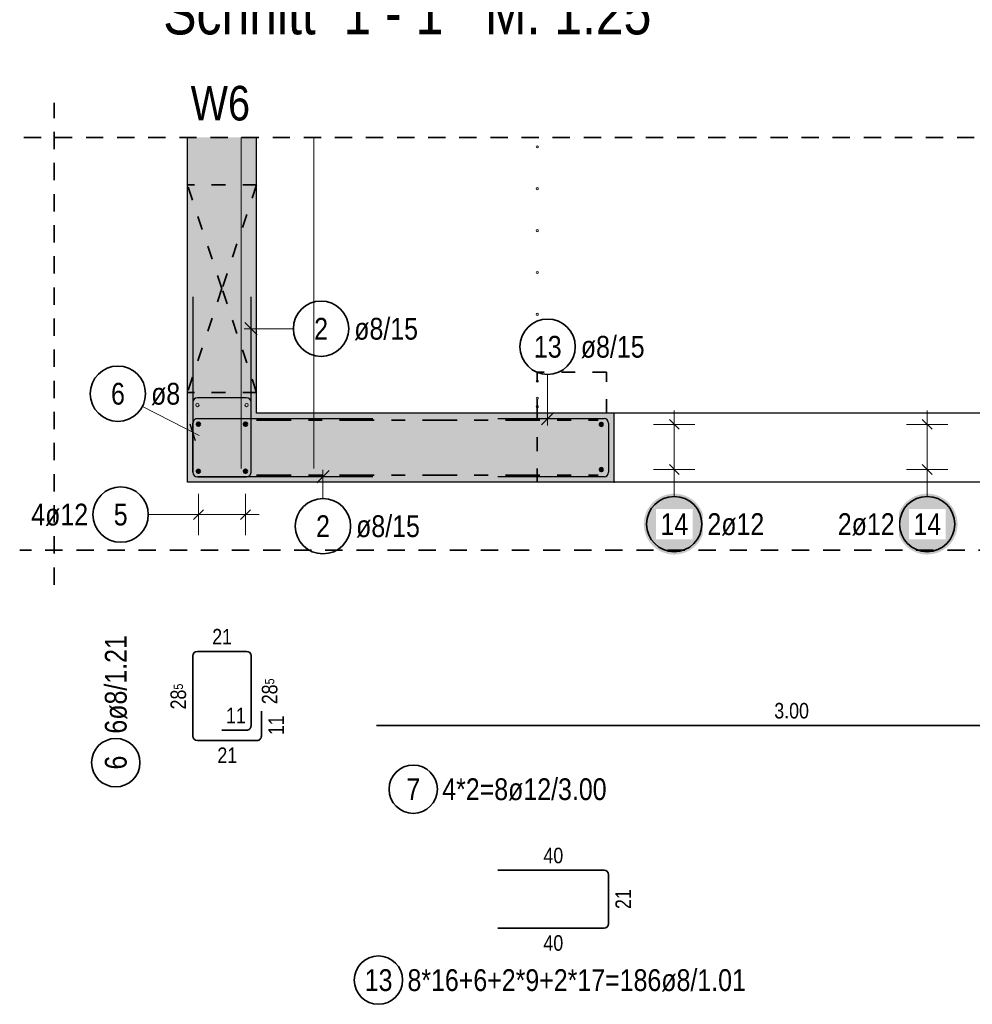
# Model space of a CAD drawing. Header units: millimetres. Extents: x 0 to 89.5, y 0 to 42.
# Tile 11 of 39: x 15.5 to 22.4, y 21 to 28.1. Entities that reach past the tile are written whole.
import ezdxf

# ---------------------------------------------------------------- set-up
doc = ezdxf.new("R2010")
doc.units = ezdxf.units.MM
for name, pattern in [('DASHDOT', [1, 0.5, -0.25, 0, -0.25]), ('DOT', [0.25, 0, -0.25]), ('HIDDEN', [0.375, 0.25, -0.125])]:
    doc.linetypes.add(name, pattern=pattern)
for name, color, linetype, lineweight in [('Achsen', 7, 'Continuous', 20), ('Bewehrung', 7, 'Continuous', 20), ('nplo', 7, 'Continuous', 20), ('Schraffuren', 7, 'Continuous', 20)]:
    doc.layers.add(name, color=color, linetype=linetype, lineweight=lineweight)
doc.styles.add('Arial Narrow', font='ARIALN.TTF')

msp = doc.modelspace()

# ---------------------------------------------------------------- hatches: boundary and pattern name
at = {"layer": 'Bewehrung', "lineweight": 25, "true_color": 0xffffff}
for points in [[(20.463158, 24.428614), (20.463024, 24.436292), (20.462622, 24.44396), (20.461953, 24.45161), (20.461017, 24.459232), (20.459816, 24.466816), (20.458351, 24.474354), (20.456623, 24.481837), (20.454636, 24.489254), (20.452391, 24.496597), (20.449891, 24.503858), (20.447139, 24.511027), (20.444138, 24.518096), (20.440893, 24.525055), (20.437407, 24.531897), (20.433684, 24.538614), (20.429729, 24.545196), (20.425547, 24.551636), (20.421142, 24.557927), (20.416521, 24.564059), (20.411688, 24.570027), (20.40665, 24.575822), (20.401413, 24.581439), (20.395983, 24.586869), (20.390367, 24.592106), (20.384572, 24.597144), (20.378604, 24.601976), (20.372471, 24.606597), (20.366181, 24.611002), (20.359741, 24.615184), (20.353158, 24.619139), (20.346442, 24.622862), (20.3396, 24.626348), (20.33264, 24.629594), (20.325572, 24.632594), (20.318403, 24.635346), (20.311142, 24.637846), (20.303799, 24.640091), (20.296381, 24.642079), (20.288899, 24.643806), (20.281361, 24.645271), (20.273776, 24.646473), (20.266155, 24.647409), (20.258505, 24.648078), (20.250836, 24.64848), (20.243158, 24.648614), (20.23548, 24.64848), (20.227812, 24.648078), (20.220162, 24.647409), (20.21254, 24.646473), (20.204956, 24.645271), (20.197418, 24.643806), (20.189936, 24.642079), (20.182518, 24.640091), (20.175175, 24.637846), (20.167914, 24.635346), (20.160745, 24.632594), (20.153676, 24.629594), (20.146717, 24.626348), (20.139875, 24.622862), (20.133158, 24.619139), (20.126576, 24.615184), (20.120136, 24.611002), (20.113846, 24.606597), (20.107713, 24.601976), (20.101745, 24.597144), (20.09595, 24.592106), (20.090334, 24.586869), (20.084904, 24.581439), (20.079666, 24.575822), (20.074629, 24.570027), (20.069796, 24.564059), (20.065175, 24.557927), (20.06077, 24.551636), (20.056588, 24.545196), (20.052633, 24.538614), (20.04891, 24.531897), (20.045424, 24.525055), (20.042178, 24.518096), (20.039178, 24.511027), (20.036426, 24.503858), (20.033926, 24.496597), (20.031681, 24.489254), (20.029693, 24.481837), (20.027966, 24.474354), (20.026501, 24.466816), (20.025299, 24.459232), (20.024364, 24.45161), (20.023694, 24.44396), (20.023292, 24.436292), (20.023158, 24.428614), (20.023292, 24.420936), (20.023694, 24.413267), (20.024364, 24.405617), (20.025299, 24.397996), (20.026501, 24.390411), (20.027966, 24.382873), (20.029693, 24.375391), (20.031681, 24.367974), (20.033926, 24.36063), (20.036426, 24.353369), (20.039178, 24.3462), (20.042178, 24.339132), (20.045424, 24.332172), (20.04891, 24.32533), (20.052633, 24.318614), (20.056588, 24.312032), (20.06077, 24.305591), (20.065175, 24.299301), (20.069796, 24.293168), (20.074629, 24.2872), (20.079666, 24.281405), (20.084904, 24.275789), (20.090334, 24.270359), (20.09595, 24.265122), (20.101745, 24.260084), (20.107713, 24.255251), (20.113846, 24.25063), (20.120136, 24.246225), (20.126576, 24.242043), (20.133158, 24.238088), (20.139875, 24.234365), (20.146717, 24.230879), (20.153676, 24.227634), (20.160745, 24.224633), (20.167914, 24.221881), (20.175175, 24.219381), (20.182518, 24.217136), (20.189936, 24.215149), (20.197418, 24.213421), (20.204956, 24.211956), (20.21254, 24.210755), (20.220162, 24.209819), (20.227812, 24.20915), (20.23548, 24.208748), (20.243158, 24.208614), (20.250836, 24.208748), (20.258505, 24.20915), (20.266155, 24.209819), (20.273776, 24.210755), (20.281361, 24.211956), (20.288899, 24.213421), (20.296381, 24.215149), (20.303799, 24.217136), (20.311142, 24.219381), (20.318403, 24.221881), (20.325572, 24.224633), (20.33264, 24.227634), (20.3396, 24.230879), (20.346442, 24.234365), (20.353158, 24.238088), (20.359741, 24.242043), (20.366181, 24.246225), (20.372471, 24.25063), (20.378604, 24.255251), (20.384572, 24.260084), (20.390367, 24.265122), (20.395983, 24.270359), (20.401413, 24.275789), (20.40665, 24.281405), (20.411688, 24.2872), (20.416521, 24.293168), (20.421142, 24.299301), (20.425547, 24.305591), (20.429729, 24.312032), (20.433684, 24.318614), (20.437407, 24.32533), (20.440893, 24.332172), (20.444138, 24.339132), (20.447139, 24.3462), (20.449891, 24.353369), (20.452391, 24.36063), (20.454636, 24.367974), (20.456623, 24.375391), (20.458351, 24.382873), (20.459816, 24.390411), (20.461017, 24.397996), (20.461953, 24.405617), (20.462622, 24.413267)], [(22.292689, 24.428614), (22.292555, 24.436292), (22.292153, 24.44396), (22.291483, 24.45161), (22.290548, 24.459232), (22.289346, 24.466816), (22.287881, 24.474354), (22.286154, 24.481837), (22.284166, 24.489254), (22.281921, 24.496597), (22.279421, 24.503858), (22.276669, 24.511027), (22.273669, 24.518096), (22.270423, 24.525055), (22.266937, 24.531897), (22.263214, 24.538614), (22.259259, 24.545196), (22.255077, 24.551636), (22.250672, 24.557927), (22.246051, 24.564059), (22.241218, 24.570027), (22.236181, 24.575822), (22.230943, 24.581439), (22.225513, 24.586869), (22.219897, 24.592106), (22.214102, 24.597144), (22.208134, 24.601976), (22.202001, 24.606597), (22.195711, 24.611002), (22.189271, 24.615184), (22.182689, 24.619139), (22.175972, 24.622862), (22.16913, 24.626348), (22.162171, 24.629594), (22.155102, 24.632594), (22.147933, 24.635346), (22.140672, 24.637846), (22.133329, 24.640091), (22.125911, 24.642079), (22.118429, 24.643806), (22.110891, 24.645271), (22.103307, 24.646473), (22.095685, 24.647409), (22.088035, 24.648078), (22.080367, 24.64848), (22.072689, 24.648614), (22.065011, 24.64848), (22.057342, 24.648078), (22.049692, 24.647409), (22.042071, 24.646473), (22.034486, 24.645271), (22.026948, 24.643806), (22.019466, 24.642079), (22.012048, 24.640091), (22.004705, 24.637846), (21.997444, 24.635346), (21.990275, 24.632594), (21.983207, 24.629594), (21.976247, 24.626348), (21.969405, 24.622862), (21.962689, 24.619139), (21.956106, 24.615184), (21.949666, 24.611002), (21.943376, 24.606597), (21.937243, 24.601976), (21.931275, 24.597144), (21.92548, 24.592106), (21.919864, 24.586869), (21.914434, 24.581439), (21.909197, 24.575822), (21.904159, 24.570027), (21.899326, 24.564059), (21.894705, 24.557927), (21.8903, 24.551636), (21.886118, 24.545196), (21.882163, 24.538614), (21.87844, 24.531897), (21.874954, 24.525055), (21.871709, 24.518096), (21.868708, 24.511027), (21.865956, 24.503858), (21.863456, 24.496597), (21.861211, 24.489254), (21.859224, 24.481837), (21.857496, 24.474354), (21.856031, 24.466816), (21.85483, 24.459232), (21.853894, 24.45161), (21.853225, 24.44396), (21.852823, 24.436292), (21.852689, 24.428614), (21.852823, 24.420936), (21.853225, 24.413267), (21.853894, 24.405617), (21.85483, 24.397996), (21.856031, 24.390411), (21.857496, 24.382873), (21.859224, 24.375391), (21.861211, 24.367974), (21.863456, 24.36063), (21.865956, 24.353369), (21.868708, 24.3462), (21.871709, 24.339132), (21.874954, 24.332172), (21.87844, 24.32533), (21.882163, 24.318614), (21.886118, 24.312032), (21.8903, 24.305591), (21.894705, 24.299301), (21.899326, 24.293168), (21.904159, 24.2872), (21.909197, 24.281405), (21.914434, 24.275789), (21.919864, 24.270359), (21.92548, 24.265122), (21.931275, 24.260084), (21.937243, 24.255251), (21.943376, 24.25063), (21.949666, 24.246225), (21.956106, 24.242043), (21.962689, 24.238088), (21.969405, 24.234365), (21.976247, 24.230879), (21.983207, 24.227634), (21.990275, 24.224633), (21.997444, 24.221881), (22.004705, 24.219381), (22.012048, 24.217136), (22.019466, 24.215149), (22.026948, 24.213421), (22.034486, 24.211956), (22.042071, 24.210755), (22.049692, 24.209819), (22.057342, 24.20915), (22.065011, 24.208748), (22.072689, 24.208614), (22.080367, 24.208748), (22.088035, 24.20915), (22.095685, 24.209819), (22.103307, 24.210755), (22.110891, 24.211956), (22.118429, 24.213421), (22.125911, 24.215149), (22.133329, 24.217136), (22.140672, 24.219381), (22.147933, 24.221881), (22.155102, 24.224633), (22.162171, 24.227634), (22.16913, 24.230879), (22.175972, 24.234365), (22.182689, 24.238088), (22.189271, 24.242043), (22.195711, 24.246225), (22.202001, 24.25063), (22.208134, 24.255251), (22.214102, 24.260084), (22.219897, 24.265122), (22.225513, 24.270359), (22.230943, 24.275789), (22.236181, 24.281405), (22.241218, 24.2872), (22.246051, 24.293168), (22.250672, 24.299301), (22.255077, 24.305591), (22.259259, 24.312032), (22.263214, 24.318614), (22.266937, 24.32533), (22.270423, 24.332172), (22.273669, 24.339132), (22.276669, 24.3462), (22.279421, 24.353369), (22.281921, 24.36063), (22.284166, 24.367974), (22.286154, 24.375391), (22.287881, 24.382873), (22.289346, 24.390411), (22.290548, 24.397996), (22.291483, 24.405617), (22.292153, 24.413267)]]:
    msp.add_hatch(color=7, dxfattribs=at).paths.add_polyline_path(points)
at = {"layer": 'Schraffuren', "lineweight": 50, "true_color": 0xd7ffd7}
for points in [[(17.222243, 25.231466), (16.722243, 25.231473), (16.722243, 27.225863), (17.222243, 27.225863)], [(19.807923, 24.731466), (16.722216, 24.731466), (16.722216, 25.231473), (19.807923, 25.231466)]]:
    msp.add_hatch(color=254, dxfattribs=at).paths.add_polyline_path(points)

# ---------------------------------------------------------------- linework, layer by layer
at = {"color": 2, "linetype": 'HIDDEN', "lineweight": 35, "ltscale": 0.5}
for p, q in [((15.758967, 23.990545), (15.758967, 27.475863)), ((50.763765, 27.225863), (15.508967, 27.225863)), ((53.844285, 24.240545), (15.508967, 24.240545))]:
    msp.add_line(p, q, dxfattribs=at)
at = {"color": 3, "linetype": 'Continuous', "lineweight": 25}
for p, q in [((16.722216, 25.231473), (16.722216, 27.225863)), ((17.222243, 25.231473), (17.222243, 27.225863)), ((16.722216, 24.731473), (16.722216, 25.231473)), ((19.807923, 25.231466), (17.222243, 25.231466)), ((19.807923, 24.731473), (19.807923, 25.231473)), ((19.807923, 24.731466), (16.722216, 24.731466))]:
    msp.add_line(p, q, dxfattribs=at)
at = {"color": 2, "linetype": 'DOT', "lineweight": 35, "ltscale": 0.5}
for p, q in [((17.222243, 26.881473), (16.722243, 26.881473)), ((19.752241, 25.526727), (19.252241, 25.526727)), ((19.252241, 25.231466), (19.252241, 25.526727)), ((19.752241, 25.231466), (19.752241, 25.526727)), ((17.222243, 25.381473), (16.722243, 25.381473)), ((19.252241, 24.731466), (19.252241, 25.231466))]:
    msp.add_line(p, q, dxfattribs=at)
at = {"color": 2, "linetype": 'DASHDOT', "lineweight": 35, "ltscale": 0.5}
for p, q in [((17.222243, 25.181473), (19.694159, 25.181473)), ((17.222243, 24.781473), (19.694159, 24.781473))]:
    msp.add_line(p, q, dxfattribs=at)
at = {"color": 9, "linetype": 'Continuous', "lineweight": 0}
msp.add_circle((19.807923, 24.731376), 0.00222, dxfattribs=at)
at = {"layer": 'Achsen', "color": 2, "linetype": 'DOT', "lineweight": 35, "ltscale": 0.5}
for p, q in [((16.972243, 26.131473), (16.722243, 26.881473)), ((17.222243, 26.881473), (16.972243, 26.131473)), ((16.972243, 26.131473), (16.722243, 25.381473)), ((17.222243, 25.381473), (16.972243, 26.131473))]:
    msp.add_line(p, q, dxfattribs=at)
at = {"layer": 'Achsen', "color": 3, "linetype": 'Continuous', "lineweight": 25}
for p, q in [((22.507923, 25.231466), (19.807923, 25.231466)), ((22.507923, 24.731466), (19.807923, 24.731466))]:
    msp.add_line(p, q, dxfattribs=at)
at = {"layer": 'Achsen', "color": 9, "linetype": 'Continuous', "lineweight": 0}
for centre in [(16.722243, 27.225863), (16.722243, 25.231473)]:
    msp.add_circle(centre, 0.00222, dxfattribs=at)
at = {"layer": 'Bewehrung', "color": 3, "linetype": 'Continuous', "lineweight": 25, "ltscale": 0.5}
for p, q in [((16.762216, 26.071466), (16.762216, 24.803466)), ((17.182224, 24.803466), (17.182221, 26.071466)), ((17.138027, 25.885882), (17.226415, 25.797493)), ((16.762216, 25.309473), (16.762216, 24.803473)), ((17.150243, 25.341473), (16.794216, 25.341473)), ((17.182243, 24.803472), (17.182243, 25.309473)), ((19.283385, 25.147272), (19.371774, 25.235661)), ((16.781232, 25.031936), (16.743201, 25.15101)), ((16.762216, 24.803466), (16.762216, 25.159474)), ((16.794216, 25.191474), (18.062216, 25.191471)), ((18.967923, 25.191466), (19.735923, 25.191466)), ((19.767923, 25.159466), (19.767923, 24.803466)), ((20.278514, 25.114111), (20.207803, 25.184822)), ((22.037333, 25.184822), (22.108044, 25.114111)), ((17.182243, 24.803472), (17.182243, 24.991472)), ((20.278514, 24.788014), (20.207803, 24.858725)), ((22.037333, 24.858725), (22.108044, 24.788014)), ((17.746416, 24.815661), (17.658028, 24.727272)), ((16.794216, 24.771473), (17.150243, 24.771472)), ((18.062216, 24.771466), (16.794216, 24.771466)), ((16.794216, 24.771466), (17.150224, 24.771466)), ((16.962243, 24.771473), (17.150243, 24.771472)), ((19.735923, 24.771466), (18.967923, 24.771466)), ((16.837572, 24.532899), (16.766861, 24.462188)), ((16.837572, 24.532899), (16.766861, 24.462188)), ((17.177572, 24.532899), (17.106861, 24.462188)), ((17.177572, 24.532899), (17.106861, 24.462188))]:
    msp.add_line(p, q, dxfattribs=at)
at = {"layer": 'Bewehrung', "color": 5, "linetype": 'Continuous', "lineweight": 18, "ltscale": 0.5}
for p, q in [((17.488715, 25.841688), (17.132221, 25.841688)), ((19.32758, 25.511381), (19.32758, 25.141466)), ((16.396982, 25.27988), (16.806652, 25.068551)), ((20.243158, 25.249466), (20.243158, 24.723369)), ((22.072689, 24.723369), (22.072689, 25.249466)), ((20.393158, 25.149466), (20.093158, 25.149466)), ((21.922689, 25.149466), (22.222689, 25.149466)), ((17.702222, 24.613564), (17.702222, 24.821466)), ((20.393158, 24.823369), (20.093158, 24.823369)), ((21.922689, 24.823369), (22.222689, 24.823369)), ((20.243158, 24.628614), (20.243158, 24.723369)), ((22.072689, 24.628614), (22.072689, 24.723369)), ((16.802217, 24.647543), (16.802217, 24.347543)), ((16.802217, 24.647543), (16.802217, 24.347543)), ((17.142217, 24.647543), (17.142217, 24.347543)), ((17.142217, 24.647543), (17.142217, 24.347543)), ((16.438934, 24.497543), (16.702217, 24.497543)), ((16.702217, 24.497543), (17.242217, 24.497543))]:
    msp.add_line(p, q, dxfattribs=at)
at = {"layer": 'Bewehrung', "color": 9, "linetype": 'Continuous', "lineweight": 0, "ltscale": 0.5}
msp.add_line((18.423562, 24.731473), (24.423562, 24.731473), dxfattribs=at)
at = {"layer": 'Bewehrung', "color": 2, "linetype": 'Continuous', "lineweight": 35, "ltscale": 0.5}
for p, q in [((17.150243, 23.508247), (16.794216, 23.508247)), ((16.762216, 23.476247), (16.762216, 22.895247)), ((17.182243, 22.970246), (17.182243, 23.476247)), ((17.257243, 22.895246), (17.257243, 23.075246)), ((16.970243, 22.938247), (17.150243, 22.938246)), ((24.090583, 22.972789), (18.090583, 22.972789)), ((16.794216, 22.863247), (17.225243, 22.863246)), ((18.967923, 21.925612), (19.735923, 21.925612)), ((19.767923, 21.893612), (19.767923, 21.537612)), ((19.735923, 21.505612), (18.967923, 21.505612))]:
    msp.add_line(p, q, dxfattribs=at)
for centre, radius in [((17.688715, 25.841688), 0.2), ((19.32758, 25.711381), 0.2), ((16.219238, 25.37157), 0.2), ((16.238934, 24.497543), 0.2), ((17.702222, 24.413564), 0.2), ((20.243158, 24.428614), 0.2), ((22.072689, 24.428614), 0.2), ((16.203807, 22.703381), 0.175), ((18.355276, 22.511327), 0.175), ((18.103723, 21.130612), 0.175)]:
    msp.add_circle(centre, radius, dxfattribs=at)
at = {"layer": 'Bewehrung', "color": 4, "linetype": 'Continuous', "lineweight": 50, "ltscale": 0.5}
for centre, radius in [((16.802217, 25.151466), 0.012), ((16.802217, 25.151466), 0.012), ((16.802217, 25.151466), 0.0108), ((16.802217, 25.151466), 0.0084), ((16.802217, 25.151466), 0.006), ((16.802217, 25.151466), 0.0036), ((16.802217, 25.151466), 0.0012), ((17.142217, 25.151466), 0.012), ((17.142217, 25.151466), 0.012), ((17.142217, 25.151466), 0.0108), ((17.142217, 25.151466), 0.0084), ((17.142217, 25.151466), 0.006), ((17.142217, 25.151466), 0.0036), ((17.142217, 25.151466), 0.0012), ((19.715923, 25.149466), 0.012), ((19.715923, 25.149466), 0.012), ((19.715923, 25.149466), 0.0108), ((19.715923, 25.149466), 0.0084), ((19.715923, 25.149466), 0.006), ((19.715923, 25.149466), 0.0036), ((19.715923, 25.149466), 0.0012), ((16.802217, 24.811466), 0.012), ((16.802217, 24.811466), 0.012), ((16.802217, 24.811466), 0.0108), ((16.802217, 24.811466), 0.0084), ((16.802217, 24.811466), 0.006), ((16.802217, 24.811466), 0.0036), ((16.802217, 24.811466), 0.0012), ((17.142217, 24.811466), 0.012), ((17.142217, 24.811466), 0.012), ((17.142217, 24.811466), 0.0108), ((17.142217, 24.811466), 0.0084), ((17.142217, 24.811466), 0.006), ((17.142217, 24.811466), 0.0036), ((17.142217, 24.811466), 0.0012), ((19.715923, 24.823369), 0.012), ((19.715923, 24.823369), 0.012), ((19.715923, 24.823369), 0.0108), ((19.715923, 24.823369), 0.0084), ((19.715923, 24.823369), 0.006), ((19.715923, 24.823369), 0.0036), ((19.715923, 24.823369), 0.0012)]:
    msp.add_circle(centre, radius, dxfattribs=at)
at = {"layer": 'Bewehrung', "color": 3, "linetype": 'Continuous', "lineweight": 25, "ltscale": 0.5}
for centre, start, end in [((16.794216, 25.309473), 90, 180), ((17.150243, 25.309473), 0, 90), ((16.794216, 25.159474), 89.9998512, 180), ((19.735923, 25.159466), 0, 90), ((16.794216, 24.803473), 180, 269.9998753), ((16.794216, 24.803466), 180, 270), ((16.794216, 24.803466), 180, 270), ((17.150224, 24.803466), 270, 0.0001488), ((17.150243, 24.803472), 269.9998753, 0), ((17.150243, 24.803472), 269.9998753, 0), ((19.735923, 24.803466), 270, 0)]:
    msp.add_arc(centre, 0.032, start, end, dxfattribs=at)
at = {"layer": 'Bewehrung', "color": 2, "linetype": 'Continuous', "lineweight": 35, "ltscale": 0.5}
for centre, start, end in [((16.794216, 23.476247), 90, 180), ((17.150243, 23.476247), 0, 90), ((17.150243, 22.970246), 269.9998753, 0), ((16.794216, 22.895247), 180, 269.9998753), ((17.225243, 22.895246), 269.9998753, 0), ((19.735923, 21.893612), 0, 90), ((19.735923, 21.537612), 270, 0)]:
    msp.add_arc(centre, 0.032, start, end, dxfattribs=at)
at = {"layer": 'nplo', "color": 9, "linetype": 'Continuous', "lineweight": 0, "ltscale": 0.5}
for p, q in [((17.110243, 24.831473), (17.110243, 27.225863)), ((17.222243, 26.958514), (17.222243, 27.225863)), ((17.637033, 24.831473), (17.637033, 27.225863))]:
    msp.add_line(p, q, dxfattribs=at)
for centre, radius in [((19.252241, 27.157569), 0.008), ((19.252241, 27.157569), 0.008), ((19.252241, 26.854555), 0.008), ((19.252241, 26.854555), 0.008), ((19.252241, 26.55154), 0.008), ((19.252241, 26.55154), 0.008), ((19.252241, 26.248526), 0.008), ((19.252241, 26.248526), 0.008), ((19.252241, 25.945511), 0.008), ((19.252241, 25.945511), 0.008), ((19.252241, 25.642497), 0.008), ((19.252241, 25.642497), 0.008), ((19.252241, 25.462683), 0.008), ((19.252241, 25.462683), 0.008), ((16.794216, 25.289473), 0.012), ((16.794216, 25.289473), 0.012), ((17.150216, 25.289473), 0.012), ((17.150216, 25.289473), 0.012), ((19.252241, 25.339482), 0.008), ((19.252241, 25.339482), 0.008), ((19.252241, 25.277811), 0.008), ((19.252241, 25.277811), 0.008)]:
    msp.add_circle(centre, radius, dxfattribs=at)

# ---------------------------------------------------------------- texts
at = {"color": 1, "lineweight": 70, "style": 'Arial Narrow'}
msp.add_text('Schnitt  1 - 1   M. 1:25', height=0.315, dxfattribs=at).set_placement((16.547196, 27.970456))
at = {"color": 2, "lineweight": 35, "style": 'Arial Narrow'}
msp.add_text('W6', height=0.25, dxfattribs=at).set_placement((16.745447, 27.348219))
at = {"layer": 'Bewehrung', "color": 2, "lineweight": 35, "char_height": 0.1575, "attachment_point": 1, "line_spacing_factor": 0.9, "style": 'Arial Narrow'}
for s, insert in [('2', (17.639103, 25.920438)), ('ø8/15', (17.928715, 25.920438)), ('13', (19.228355, 25.790131)), ('ø8/15', (19.56758, 25.790131)), ('6', (16.169626, 25.45032)), ('ø8', (16.459238, 25.45032)), ('4ø12', (15.592584, 24.576293)), ('5', (16.189321, 24.576293)), ('ø8/15', (17.942222, 24.492314)), ('2', (17.652609, 24.492314)), ('7', (18.305663, 22.590077)), ('4*2=8ø12/3.00', (18.565276, 22.590077)), ('8*16+6+2*9+2*17=186ø8/1.01', (18.313723, 21.209362)), ('13', (18.004498, 21.209362))]:
    msp.add_mtext(s, dxfattribs=dict(at, insert=insert))
at = {"layer": 'Bewehrung', "color": 2, "lineweight": 35, "char_height": 0.1575, "attachment_point": 1, "rotation": 90, "line_spacing_factor": 0.9, "style": 'Arial Narrow'}
for s, insert in [('6ø8/1.21', (16.125057, 22.913381)), ('6', (16.125057, 22.653769))]:
    msp.add_mtext(s, dxfattribs=dict(at, insert=insert))
at = {"layer": 'Bewehrung', "color": 3, "lineweight": 25, "char_height": 0.1125, "attachment_point": 1, "line_spacing_factor": 0.9, "style": 'Arial Narrow'}
for s, insert in [('21', (16.901355, 23.670747)), ('3.00', (20.966833, 23.135289)), ('40', (19.297048, 22.088112)), ('40', (19.297048, 21.455612))]:
    msp.add_mtext(s, dxfattribs=dict(at, insert=insert))
for s, insert, rotation in [('28{\\A1;\\H.6x;\\S5;}', (16.599716, 23.088294), 90), ('28{\\A1;\\H.6x;\\S5;}', (17.260368, 23.125794), 90), ('11', (17.001368, 23.100747), 359.9998753), ('11', (17.307243, 22.902371), 90), ('21', (16.938854, 22.813247), 359.9998753), ('21', (19.817923, 21.644737), 90)]:
    msp.add_mtext(s, dxfattribs=dict(at, insert=insert, rotation=rotation))

# ---------------------------------------------------------------- next in the draw order: texts
at = {"layer": 'Bewehrung', "color": 2, "lineweight": 35, "char_height": 0.1575, "attachment_point": 1, "line_spacing_factor": 0.9, "style": 'Arial Narrow', "bg_fill": 3, "box_fill_scale": 1.2, "bg_fill_color": 256, "bg_fill_true_color": 13158600, "bg_fill_transparency": 0}
for s, insert in [('14', (20.143933, 24.507364)), ('2ø12', (20.483158, 24.507364)), ('2ø12', (21.426339, 24.507364)), ('14', (21.973464, 24.507364))]:
    msp.add_mtext(s, dxfattribs=dict(at, insert=insert))

doc.saveas('drawing.dxf')
